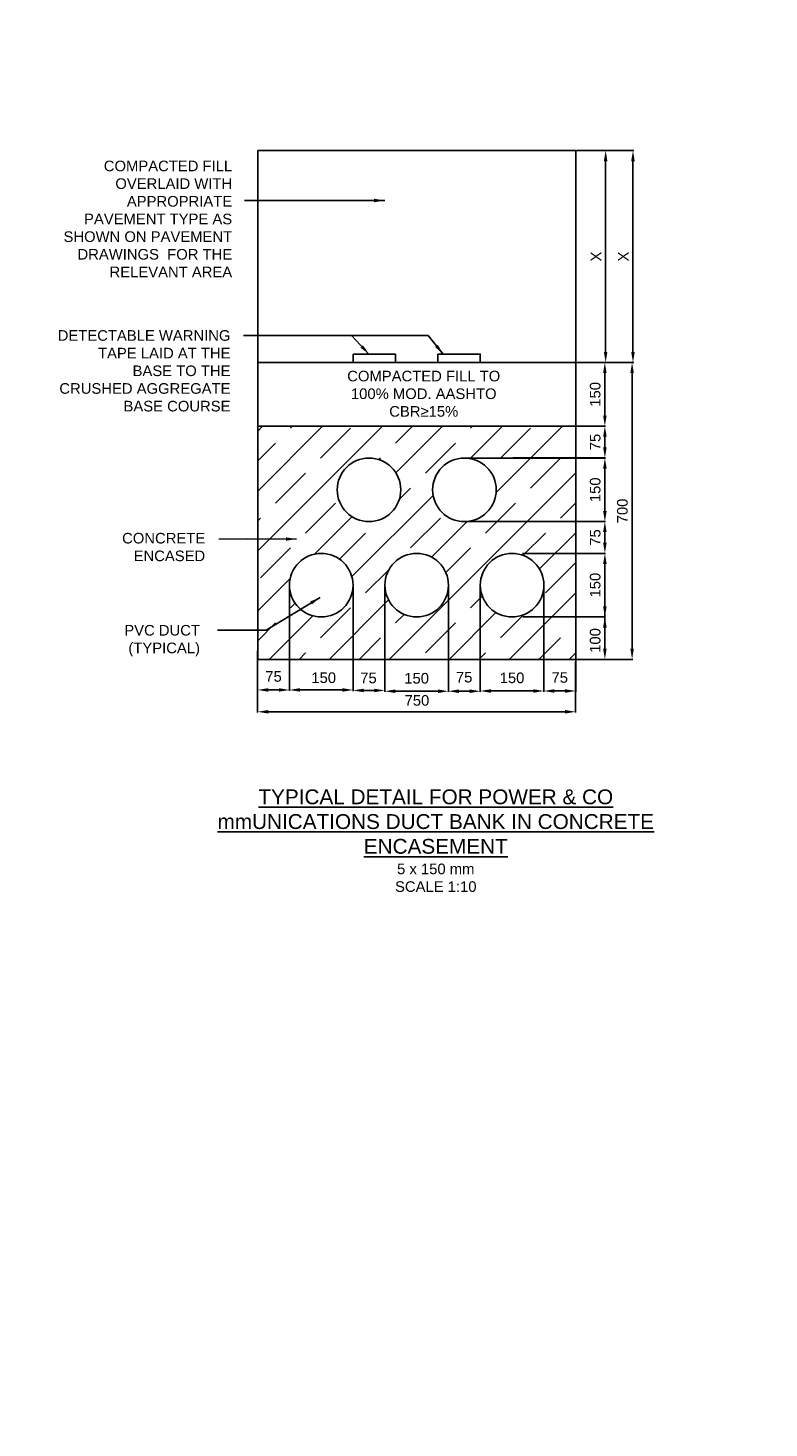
# Model space of a CAD drawing. Header units: metres. Extents: x -4024927 to 10167049, y -539908 to 13839353.
# Tile 59 of 211: x 1394869 to 1396616, y -174971 to -171669. Entities that reach past the tile are written whole.
import ezdxf

# ---------------------------------------------------------------- set-up
doc = ezdxf.new("R2010")
doc.units = ezdxf.units.M
doc.linetypes.add('CONTIUOUS', pattern=[0])
for name, color, linetype in [('B-3-E-AF09$0$e-anno-daro', 40, 'Continuous'), ('B-3-E-AF09$0$E-ANNO-T080', 2, 'Continuous'), ('B-3-E-AF09$0$e-anno-t175', 214, 'Continuous'), ('B-3-E-AF09$0$E-DETL-DIM', 1, 'Continuous'), ('B-3-E-AF09$0$E-DETL-PATT', 10, 'Continuous'), ('B-3-E-AF09$0$EL2', 2, 'Continuous'), ('B-3-E-AF09$0$EL4', 4, 'Continuous'), ('B-3-E-AF09$0$EL7', 7, 'Continuous'), ('EL-AGLI-EQUP-PAPI-N-RefEdit0', 1, 'CONTIUOUS')]:
    doc.layers.add(name, color=color, linetype=linetype)
doc.styles.add('Arial', font='arial.ttf')
doc.styles.add('B-3-E-AF09$0$E175', font='verdana.ttf', dxfattribs={"height": 400.001})
doc.styles.add('B-3-E-AF09$0$L100', font='arial.ttf')
doc.dimstyles.new('B-3-E-AF09$0$E-DETAIL', dxfattribs={"dimtxt": 200, "dimasz": 175, "dimexe": 0.18, "dimexo": 0.5, "dimgap": 50, "dimtad": 1, "dimdec": 0, "dimlfac": 0.1, "dimzin": 0, "dimdsep": 46, "dimtxsty": 'B-3-E-AF09$0$L100', "dimcen": 0, "dimadec": 0, "dimazin": 0, "dimtfac": 1, "dimtdec": 0, "dimtofl": 0, "dimtmove": 2, "dimatfit": 3, "dimfxl": 1, "dimtolj": 1, "dimtzin": 0, "dimarcsym": 0})

# ---------------------------------------------------------------- blocks, each defined once
blk = doc.blocks.new('*D966')
at = {"layer": 'B-3-E-AF09$0$E-DETL-DIM', "color": 2, "linetype": 'Continuous', "lineweight": -2, "transparency": 16777216}
for p, q in [((1396165.3, -172457.8), (1396231, -172457.8)), ((1396229.2, -172582.8), (1396229.2, -172482.8)), ((1396160.3, -172607.8), (1396231, -172607.8))]:
    blk.add_line(p, q, dxfattribs=at)
at = {"layer": 'B-3-E-AF09$0$E-DETL-DIM', "color": 2, "linetype": 'Continuous', "transparency": 16777216}
for points in [[(1396225, -172482.8), (1396233.4, -172482.8), (1396229.2, -172457.8)], [(1396225, -172582.8), (1396233.4, -172582.8), (1396229.2, -172607.8)]]:
    blk.add_solid(points, dxfattribs=at)
at = {"layer": 'Defpoints', "color": 0, "linetype": 'Continuous', "transparency": 16777216}
for p in [(1396160.3, -172457.8), (1396229.2, -172457.8), (1396155.3, -172607.8, 132.2)]:
    blk.add_point(p, dxfattribs=at)
at = {"layer": 'B-3-E-AF09$0$E-DETL-DIM', "color": 2, "linetype": 'Continuous', "transparency": 16777216, "insert": (1396206.4, -172532.8), "char_height": 25, "attachment_point": 5, "rotation": 90, "style": 'Arial'}
blk.add_mtext('\\A1;150', dxfattribs=at)
blk = doc.blocks.new('*D967')
at = {"layer": 'B-3-E-AF09$0$E-DETL-DIM', "color": 2, "linetype": 'Continuous', "lineweight": -2, "transparency": 16777216}
for p, q in [((1395485.3, -172987.9), (1395485.3, -173231.9)), ((1395410.3, -173137.9), (1395410.3, -173231.9)), ((1395460.3, -173230.1), (1395435.3, -173230.1))]:
    blk.add_line(p, q, dxfattribs=at)
at = {"layer": 'B-3-E-AF09$0$E-DETL-DIM', "color": 2, "linetype": 'Continuous', "transparency": 16777216}
for points in [[(1395435.3, -173225.9), (1395435.3, -173234.2), (1395410.3, -173230.1)], [(1395460.3, -173225.9), (1395460.3, -173234.2), (1395485.3, -173230.1)]]:
    blk.add_solid(points, dxfattribs=at)
at = {"layer": 'Defpoints', "color": 0, "linetype": 'Continuous', "transparency": 16777216}
for p in [(1395485.3, -172982.9), (1395410.3, -173132.9), (1395410.3, -173230.1)]:
    blk.add_point(p, dxfattribs=at)
at = {"layer": 'B-3-E-AF09$0$E-DETL-DIM', "color": 2, "linetype": 'Continuous', "transparency": 16777216, "insert": (1395447.8, -173198.4), "char_height": 25, "attachment_point": 5, "style": 'Arial'}
blk.add_mtext('\\A1;75', dxfattribs=at)
blk = doc.blocks.new('*D968')
at = {"layer": 'B-3-E-AF09$0$E-DETL-DIM', "color": 2, "linetype": 'Continuous', "lineweight": -2, "transparency": 16777216}
for p, q in [((1395710.3, -172987.9), (1395710.3, -173234.9)), ((1395860.3, -172987.9), (1395860.3, -173234.9)), ((1395835.3, -173233.1), (1395735.3, -173233.1))]:
    blk.add_line(p, q, dxfattribs=at)
at = {"layer": 'B-3-E-AF09$0$E-DETL-DIM', "color": 2, "linetype": 'Continuous', "transparency": 16777216}
for points in [[(1395735.3, -173228.9), (1395735.3, -173237.3), (1395710.3, -173233.1)], [(1395835.3, -173228.9), (1395835.3, -173237.3), (1395860.3, -173233.1)]]:
    blk.add_solid(points, dxfattribs=at)
at = {"layer": 'Defpoints', "color": 0, "linetype": 'Continuous', "transparency": 16777216}
for p in [(1395710.3, -172982.9, 132.2), (1395860.3, -172982.9, 132.2), (1395710.3, -173233.1)]:
    blk.add_point(p, dxfattribs=at)
at = {"layer": 'B-3-E-AF09$0$E-DETL-DIM', "color": 2, "linetype": 'Continuous', "transparency": 16777216, "insert": (1395785.3, -173202.7), "char_height": 25, "attachment_point": 5, "style": 'Arial'}
blk.add_mtext('\\A1;150', dxfattribs=at)
blk = doc.blocks.new('*D969')
at = {"layer": 'B-3-E-AF09$0$E-DETL-DIM', "color": 2, "linetype": 'Continuous', "lineweight": -2, "transparency": 16777216}
for p, q in [((1395860.3, -172987.9), (1395860.3, -173234.9)), ((1395935.3, -172987.9), (1395935.3, -173234.9)), ((1395910.3, -173233.1), (1395885.3, -173233.1))]:
    blk.add_line(p, q, dxfattribs=at)
at = {"layer": 'B-3-E-AF09$0$E-DETL-DIM', "color": 2, "linetype": 'Continuous', "transparency": 16777216}
for points in [[(1395885.3, -173228.9), (1395885.3, -173237.3), (1395860.3, -173233.1)], [(1395910.3, -173228.9), (1395910.3, -173237.3), (1395935.3, -173233.1)]]:
    blk.add_solid(points, dxfattribs=at)
at = {"layer": 'Defpoints', "color": 0, "linetype": 'Continuous', "transparency": 16777216}
for p in [(1395860.3, -172982.9, 132.2), (1395935.3, -172982.9, 264.4), (1395860.3, -173233.1)]:
    blk.add_point(p, dxfattribs=at)
at = {"layer": 'B-3-E-AF09$0$E-DETL-DIM', "color": 2, "linetype": 'Continuous', "transparency": 16777216, "insert": (1395897.3, -173200.2), "char_height": 25, "attachment_point": 5, "style": 'Arial'}
blk.add_mtext('\\A1;75', dxfattribs=at)
blk = doc.blocks.new('*D970')
at = {"layer": 'B-3-E-AF09$0$E-DETL-DIM', "color": 2, "linetype": 'Continuous', "lineweight": -2, "transparency": 16777216}
for p, q in [((1396035.4, -172907.9), (1396231, -172907.9)), ((1396229.2, -172932.9), (1396229.2, -173032.9)), ((1396035.4, -173057.9), (1396231, -173057.9))]:
    blk.add_line(p, q, dxfattribs=at)
at = {"layer": 'B-3-E-AF09$0$E-DETL-DIM', "color": 2, "linetype": 'Continuous', "transparency": 16777216}
for points in [[(1396225, -172932.9), (1396233.4, -172932.9), (1396229.2, -172907.9)], [(1396225, -173032.9), (1396233.4, -173032.9), (1396229.2, -173057.9)]]:
    blk.add_solid(points, dxfattribs=at)
at = {"layer": 'Defpoints', "color": 0, "linetype": 'Continuous', "transparency": 16777216}
for p in [(1396030.4, -172907.9), (1396030.4, -173057.9), (1396229.2, -173057.9)]:
    blk.add_point(p, dxfattribs=at)
at = {"layer": 'B-3-E-AF09$0$E-DETL-DIM', "color": 2, "linetype": 'Continuous', "transparency": 16777216, "insert": (1396206.4, -172982.9), "char_height": 25, "attachment_point": 5, "rotation": 90, "style": 'Arial'}
blk.add_mtext('\\A1;150', dxfattribs=at)
blk = doc.blocks.new('*D971')
at = {"layer": 'B-3-E-AF09$0$E-DETL-DIM', "color": 2, "linetype": 'Continuous', "lineweight": -2, "transparency": 16777216}
for p, q in [((1396160.4, -172832.9), (1396231, -172832.9)), ((1396229.2, -172882.9), (1396229.2, -172857.9)), ((1396035.3, -172907.9), (1396231, -172907.9))]:
    blk.add_line(p, q, dxfattribs=at)
at = {"layer": 'B-3-E-AF09$0$E-DETL-DIM', "color": 2, "linetype": 'Continuous', "transparency": 16777216}
for points in [[(1396225, -172857.9), (1396233.4, -172857.9), (1396229.2, -172832.9)], [(1396225, -172882.9), (1396233.4, -172882.9), (1396229.2, -172907.9)]]:
    blk.add_solid(points, dxfattribs=at)
at = {"layer": 'Defpoints', "color": 0, "linetype": 'Continuous', "transparency": 16777216}
for p in [(1396155.4, -172832.9), (1396229.2, -172832.9), (1396030.3, -172907.9, 132.2)]:
    blk.add_point(p, dxfattribs=at)
at = {"layer": 'B-3-E-AF09$0$E-DETL-DIM', "color": 2, "linetype": 'Continuous', "transparency": 16777216, "insert": (1396206.5, -172870.4), "char_height": 25, "attachment_point": 5, "rotation": 90, "style": 'Arial'}
blk.add_mtext('\\A1;75', dxfattribs=at)
blk = doc.blocks.new('*D972')
at = {"layer": 'B-3-E-AF09$0$E-DETL-DIM', "color": 2, "linetype": 'Continuous', "lineweight": -2, "transparency": 16777216}
for p, q in [((1395935.3, -172992.9), (1395935.3, -173234.3)), ((1396085.3, -172987.9), (1396085.3, -173234.3)), ((1396060.3, -173232.5), (1395960.3, -173232.5))]:
    blk.add_line(p, q, dxfattribs=at)
at = {"layer": 'B-3-E-AF09$0$E-DETL-DIM', "color": 2, "linetype": 'Continuous', "transparency": 16777216}
for points in [[(1395960.3, -173228.4), (1395960.3, -173236.7), (1395935.3, -173232.5)], [(1396060.3, -173228.4), (1396060.3, -173236.7), (1396085.3, -173232.5)]]:
    blk.add_solid(points, dxfattribs=at)
at = {"layer": 'Defpoints', "color": 0, "linetype": 'Continuous', "transparency": 16777216}
for p in [(1395935.3, -172987.9, -132.2), (1396085.3, -172982.9, 132.2), (1395935.3, -173232.5)]:
    blk.add_point(p, dxfattribs=at)
at = {"layer": 'B-3-E-AF09$0$E-DETL-DIM', "color": 2, "linetype": 'Continuous', "transparency": 16777216, "insert": (1396010.3, -173201.7), "char_height": 25, "attachment_point": 5, "style": 'Arial'}
blk.add_mtext('\\A1;150', dxfattribs=at)
blk = doc.blocks.new('*D973')
at = {"layer": 'B-3-E-AF09$0$E-DETL-DIM', "color": 2, "linetype": 'Continuous', "lineweight": -2, "transparency": 16777216}
for p, q in [((1396085.3, -172987.9), (1396085.3, -173234.3)), ((1396160.4, -173137.9), (1396160.4, -173234.3)), ((1396135.4, -173232.5), (1396110.3, -173232.5))]:
    blk.add_line(p, q, dxfattribs=at)
at = {"layer": 'B-3-E-AF09$0$E-DETL-DIM', "color": 2, "linetype": 'Continuous', "transparency": 16777216}
for points in [[(1396110.3, -173228.4), (1396110.3, -173236.7), (1396085.3, -173232.5)], [(1396135.4, -173228.4), (1396135.4, -173236.7), (1396160.4, -173232.5)]]:
    blk.add_solid(points, dxfattribs=at)
at = {"layer": 'Defpoints', "color": 0, "linetype": 'Continuous', "transparency": 16777216}
for p in [(1396085.3, -172982.9, 132.2), (1396160.4, -173132.9), (1396085.3, -173232.5)]:
    blk.add_point(p, dxfattribs=at)
at = {"layer": 'B-3-E-AF09$0$E-DETL-DIM', "color": 2, "linetype": 'Continuous', "transparency": 16777216, "insert": (1396122.8, -173200.9), "char_height": 25, "attachment_point": 5, "style": 'Arial'}
blk.add_mtext('\\A1;75', dxfattribs=at)
blk = doc.blocks.new('*D974')
at = {"layer": 'B-3-E-AF09$0$E-DETL-DIM', "color": 2, "linetype": 'Continuous', "lineweight": -2, "transparency": 16777216}
for p, q in [((1396232, -171957.8), (1396297.3, -171957.8)), ((1396295.5, -171982.8), (1396295.5, -172432.8)), ((1396226.4, -172457.8), (1396297.3, -172457.8))]:
    blk.add_line(p, q, dxfattribs=at)
at = {"layer": 'B-3-E-AF09$0$E-DETL-DIM', "color": 2, "linetype": 'Continuous', "transparency": 16777216}
for points in [[(1396291.3, -171982.8), (1396299.6, -171982.8), (1396295.5, -171957.8)], [(1396291.3, -172432.8), (1396299.6, -172432.8), (1396295.5, -172457.8)]]:
    blk.add_solid(points, dxfattribs=at)
at = {"layer": 'Defpoints', "color": 0, "linetype": 'Continuous', "transparency": 16777216}
for p in [(1396227, -171957.8), (1396221.4, -172457.8), (1396295.5, -172457.8)]:
    blk.add_point(p, dxfattribs=at)
at = {"layer": 'B-3-E-AF09$0$E-DETL-DIM', "color": 2, "linetype": 'Continuous', "transparency": 16777216, "insert": (1396273, -172207.8), "char_height": 25, "attachment_point": 5, "rotation": 90, "style": 'Arial'}
blk.add_mtext('\\A1;X', dxfattribs=at)
blk = doc.blocks.new('*D975')
at = {"layer": 'B-3-E-AF09$0$E-DETL-DIM', "color": 2, "linetype": 'Continuous', "lineweight": -2, "transparency": 16777216}
for p, q in [((1396162.4, -171957.8), (1396232.8, -171957.8)), ((1396231, -171982.8), (1396231, -172432.8)), ((1396162.5, -172457.8), (1396232.8, -172457.8))]:
    blk.add_line(p, q, dxfattribs=at)
at = {"layer": 'B-3-E-AF09$0$E-DETL-DIM', "color": 2, "linetype": 'Continuous', "transparency": 16777216}
for points in [[(1396226.8, -171982.8), (1396235.2, -171982.8), (1396231, -171957.8)], [(1396226.8, -172432.8), (1396235.2, -172432.8), (1396231, -172457.8)]]:
    blk.add_solid(points, dxfattribs=at)
at = {"layer": 'Defpoints', "color": 0, "linetype": 'Continuous', "transparency": 16777216}
for p in [(1396157.4, -171957.8), (1396157.5, -172457.8), (1396231, -172457.8)]:
    blk.add_point(p, dxfattribs=at)
at = {"layer": 'B-3-E-AF09$0$E-DETL-DIM', "color": 2, "linetype": 'Continuous', "transparency": 16777216, "insert": (1396208.5, -172207.8), "char_height": 25, "attachment_point": 5, "rotation": 90, "style": 'Arial'}
blk.add_mtext('\\A1;X', dxfattribs=at)
blk = doc.blocks.new('*D976')
at = {"layer": 'B-3-E-AF09$0$E-DETL-DIM', "color": 2, "linetype": 'Continuous', "lineweight": -2, "transparency": 16777216}
for p, q in [((1396165.3, -172457.8), (1396295.2, -172457.8)), ((1396293.4, -173132.9), (1396293.4, -172482.8)), ((1396165.4, -173157.9), (1396295.2, -173157.9))]:
    blk.add_line(p, q, dxfattribs=at)
at = {"layer": 'B-3-E-AF09$0$E-DETL-DIM', "color": 2, "linetype": 'Continuous', "transparency": 16777216}
for points in [[(1396289.2, -172482.8), (1396297.5, -172482.8), (1396293.4, -172457.8)], [(1396289.2, -173132.9), (1396297.5, -173132.9), (1396293.4, -173157.9)]]:
    blk.add_solid(points, dxfattribs=at)
at = {"layer": 'Defpoints', "color": 0, "linetype": 'Continuous', "transparency": 16777216}
for p in [(1396160.3, -172457.8), (1396293.4, -172457.8), (1396160.4, -173157.9)]:
    blk.add_point(p, dxfattribs=at)
at = {"layer": 'B-3-E-AF09$0$E-DETL-DIM', "color": 2, "linetype": 'Continuous', "transparency": 16777216, "insert": (1396270.6, -172807.9), "char_height": 25, "attachment_point": 5, "rotation": 90, "style": 'Arial'}
blk.add_mtext('\\A1;700', dxfattribs=at)
blk = doc.blocks.new('*D977')
at = {"layer": 'B-3-E-AF09$0$E-DETL-DIM', "color": 2, "linetype": 'Continuous', "lineweight": -2, "transparency": 16777216}
for p, q in [((1395410.3, -173162.9), (1395410.3, -173283.4)), ((1396160.3, -173162.9), (1396160.3, -173283.4)), ((1396135.3, -173281.6), (1395435.3, -173281.6))]:
    blk.add_line(p, q, dxfattribs=at)
at = {"layer": 'B-3-E-AF09$0$E-DETL-DIM', "color": 2, "linetype": 'Continuous', "transparency": 16777216}
for points in [[(1395435.3, -173277.4), (1395435.3, -173285.7), (1395410.3, -173281.6)], [(1396135.3, -173277.4), (1396135.3, -173285.7), (1396160.3, -173281.6)]]:
    blk.add_solid(points, dxfattribs=at)
at = {"layer": 'Defpoints', "color": 0, "linetype": 'Continuous', "transparency": 16777216}
for p in [(1395410.3, -173157.9, 132.2), (1396160.3, -173157.9, 132.2), (1395410.3, -173281.6)]:
    blk.add_point(p, dxfattribs=at)
at = {"layer": 'B-3-E-AF09$0$E-DETL-DIM', "color": 2, "linetype": 'Continuous', "transparency": 16777216, "insert": (1395786, -173254.9), "char_height": 25, "attachment_point": 5, "style": 'Arial'}
blk.add_mtext('\\A1;750', dxfattribs=at)
blk = doc.blocks.new('*D978')
at = {"layer": 'B-3-E-AF09$0$E-DETL-DIM', "color": 2, "linetype": 'Continuous', "lineweight": -2, "transparency": 16777216}
for p, q in [((1396035.4, -173057.9), (1396231, -173057.9)), ((1396229.2, -173082.9), (1396229.2, -173132.9)), ((1396035.4, -173157.9), (1396231, -173157.9))]:
    blk.add_line(p, q, dxfattribs=at)
at = {"layer": 'B-3-E-AF09$0$E-DETL-DIM', "color": 2, "linetype": 'Continuous', "transparency": 16777216}
for points in [[(1396225, -173082.9), (1396233.4, -173082.9), (1396229.2, -173057.9)], [(1396225, -173132.9), (1396233.4, -173132.9), (1396229.2, -173157.9)]]:
    blk.add_solid(points, dxfattribs=at)
at = {"layer": 'Defpoints', "color": 0, "linetype": 'Continuous', "transparency": 16777216}
for p in [(1396030.4, -173057.9), (1396030.4, -173157.9), (1396229.2, -173157.9)]:
    blk.add_point(p, dxfattribs=at)
at = {"layer": 'B-3-E-AF09$0$E-DETL-DIM', "color": 2, "linetype": 'Continuous', "transparency": 16777216, "insert": (1396206.4, -173113.4), "char_height": 25, "attachment_point": 5, "rotation": 90, "style": 'Arial'}
blk.add_mtext('\\A1;100', dxfattribs=at)
blk = doc.blocks.new('*D979')
at = {"layer": 'B-3-E-AF09$0$E-DETL-DIM', "color": 2, "linetype": 'Continuous', "lineweight": -2, "transparency": 16777216}
for p, q in [((1395635.3, -172992.9, 0), (1395635.3, -173231.9, 0)), ((1395485.3, -173025.4, 0), (1395485.3, -173231.9, 0)), ((1395610.3, -173230.1, 0), (1395510.3, -173230.1, 0))]:
    blk.add_line(p, q, dxfattribs=at)
at = {"layer": 'B-3-E-AF09$0$E-DETL-DIM', "color": 2, "linetype": 'Continuous', "transparency": 16777216}
for points in [[(1395510.3, -173225.9, 0), (1395510.3, -173234.2, 0), (1395485.3, -173230.1, 0)], [(1395610.3, -173225.9, 0), (1395610.3, -173234.2, 0), (1395635.3, -173230.1, 0)]]:
    blk.add_solid(points, dxfattribs=at)
at = {"layer": 'Defpoints', "color": 0, "linetype": 'Continuous', "transparency": 16777216}
for p in [(1395635.3, -172987.9, 0), (1395485.3, -173020.4, 0), (1395485.3, -173230.1, 0)]:
    blk.add_point(p, dxfattribs=at)
at = {"layer": 'B-3-E-AF09$0$E-DETL-DIM', "color": 2, "linetype": 'Continuous', "transparency": 16777216, "insert": (1395566.1, -173201.4, 0), "char_height": 25, "attachment_point": 5, "style": 'Arial'}
blk.add_mtext('\\A1;150', dxfattribs=at)
blk = doc.blocks.new('*D980')
at = {"layer": 'B-3-E-AF09$0$E-DETL-DIM', "color": 2, "linetype": 'Continuous', "lineweight": -2, "transparency": 16777216}
for p, q in [((1395635.3, -172987.9, 0), (1395635.3, -173233.1, 0)), ((1395710.3, -172987.9, 0), (1395710.3, -173233.1, 0)), ((1395685.3, -173231.3, 0), (1395660.3, -173231.3, 0))]:
    blk.add_line(p, q, dxfattribs=at)
at = {"layer": 'B-3-E-AF09$0$E-DETL-DIM', "color": 2, "linetype": 'Continuous', "transparency": 16777216}
for points in [[(1395660.3, -173227.1, 0), (1395660.3, -173235.5, 0), (1395635.3, -173231.3, 0)], [(1395685.3, -173227.1, 0), (1395685.3, -173235.5, 0), (1395710.3, -173231.3, 0)]]:
    blk.add_solid(points, dxfattribs=at)
at = {"layer": 'Defpoints', "color": 0, "linetype": 'Continuous', "transparency": 16777216}
for p in [(1395635.3, -172982.9, 132.2), (1395710.3, -172982.9), (1395635.3, -173231.3, 0)]:
    blk.add_point(p, dxfattribs=at)
at = {"layer": 'B-3-E-AF09$0$E-DETL-DIM', "color": 2, "linetype": 'Continuous', "transparency": 16777216, "insert": (1395671.7, -173201.9, 0), "char_height": 25, "attachment_point": 5, "style": 'Arial'}
blk.add_mtext('\\A1;75', dxfattribs=at)
blk = doc.blocks.new('*D981')
at = {"layer": 'B-3-E-AF09$0$E-DETL-DIM', "color": 2, "linetype": 'Continuous', "lineweight": -2, "transparency": 16777216}
for p, q in [((1395902.8, -172683), (1396231, -172683)), ((1396229.2, -172708), (1396229.2, -172808)), ((1395903, -172833), (1396231, -172833))]:
    blk.add_line(p, q, dxfattribs=at)
at = {"layer": 'B-3-E-AF09$0$E-DETL-DIM', "color": 2, "linetype": 'Continuous', "transparency": 16777216}
for points in [[(1396225, -172708), (1396233.4, -172708), (1396229.2, -172683)], [(1396225, -172808), (1396233.4, -172808), (1396229.2, -172833)]]:
    blk.add_solid(points, dxfattribs=at)
at = {"layer": 'Defpoints', "color": 0, "linetype": 'Continuous', "transparency": 16777216}
for p in [(1395897.8, -172683), (1395898, -172833), (1396229.2, -172833)]:
    blk.add_point(p, dxfattribs=at)
at = {"layer": 'B-3-E-AF09$0$E-DETL-DIM', "color": 2, "linetype": 'Continuous', "transparency": 16777216, "insert": (1396206.4, -172758), "char_height": 25, "attachment_point": 5, "rotation": 90, "style": 'Arial'}
blk.add_mtext('\\A1;150', dxfattribs=at)
blk = doc.blocks.new('*D982')
at = {"layer": 'B-3-E-AF09$0$E-DETL-DIM', "color": 2, "linetype": 'Continuous', "lineweight": -2, "transparency": 16777216}
for p, q in [((1396160.4, -172607.8), (1396231, -172607.8)), ((1396229.2, -172657.8), (1396229.2, -172632.8)), ((1396013.3, -172682.8), (1396231, -172682.8))]:
    blk.add_line(p, q, dxfattribs=at)
at = {"layer": 'B-3-E-AF09$0$E-DETL-DIM', "color": 2, "linetype": 'Continuous', "transparency": 16777216}
for points in [[(1396225, -172632.8), (1396233.4, -172632.8), (1396229.2, -172607.8)], [(1396225, -172657.8), (1396233.4, -172657.8), (1396229.2, -172682.8)]]:
    blk.add_solid(points, dxfattribs=at)
at = {"layer": 'Defpoints', "color": 0, "linetype": 'Continuous', "transparency": 16777216}
for p in [(1396155.4, -172607.8), (1396229.2, -172607.8), (1396008.3, -172682.8, 132.2)]:
    blk.add_point(p, dxfattribs=at)
at = {"layer": 'B-3-E-AF09$0$E-DETL-DIM', "color": 2, "linetype": 'Continuous', "transparency": 16777216, "insert": (1396206.5, -172645.3), "char_height": 25, "attachment_point": 5, "rotation": 90, "style": 'Arial'}
blk.add_mtext('\\A1;75', dxfattribs=at)

msp = doc.modelspace()

# ---------------------------------------------------------------- hatches: boundary and pattern name
at = {"layer": 'B-3-E-AF09$0$E-DETL-PATT', "linetype": 'Continuous'}
h = msp.add_hatch(dxfattribs=at)
h.set_pattern_fill('JIS_STN_1E', color=252, scale=100)
h.set_pattern_definition([(45, (1657223.59, -36671.2), (-70.710678, 70.710678), []), (45, (1657294.09, -36671.2), (-70.710678, 70.710678), [100, -50])])
edge = h.paths.add_edge_path(flags=16)
edge.add_arc((1395785.35, -172982.91), 75, 0, 360)
edge = h.paths.add_edge_path(flags=16)
edge.add_arc((1395560.35, -172982.91), 75, 0, 360)
edge = h.paths.add_edge_path(flags=16)
edge.add_arc((1396010.35, -172982.91), 75, 0, 360)
edge = h.paths.add_edge_path()
edge.add_arc((1395672.85, -172758.01), 75, 0, 360)
edge = h.paths.add_edge_path()
edge.add_arc((1395897.85, -172758.01), 75, 0, 360)
h.paths.add_polyline_path([(1396160.35, -172607.82), (1395410.35, -172607.82), (1395410.35, -173157.91), (1396160.35, -173157.91)])

# ---------------------------------------------------------------- linework, layer by layer
at = {"layer": 'B-3-E-AF09$0$E-DETL-DIM', "color": 2, "linetype": 'Continuous'}
msp.add_line((1396229.22, -173032.91), (1396229.22, -173082.91), dxfattribs=at)
at = {"layer": 'B-3-E-AF09$0$EL2', "color": 4, "linetype": 'Continuous'}
for p, q in [((1395410.35, -172457.82), (1396160.35, -172457.82)), ((1395410.35, -172607.82), (1396160.35, -172607.82))]:
    msp.add_line(p, q, dxfattribs=at)
msp.add_lwpolyline([(1395410.35, -171957.82), (1396160.35, -171957.82), (1396160.35, -173157.91), (1395410.35, -173157.91)], close=True, dxfattribs=at)
at = {"layer": 'B-3-E-AF09$0$EL4', "linetype": 'Continuous'}
msp.add_lwpolyline([(1395635.35, -172437.86), (1395735.35, -172437.86), (1395735.35, -172457.82), (1395635.35, -172457.82)], close=True, dxfattribs=at)
at = {"layer": 'B-3-E-AF09$0$EL4', "linetype": 'Continuous', "elevation": -132.19}
msp.add_lwpolyline([(1395835.35, -172437.86), (1395935.35, -172437.86), (1395935.35, -172457.82), (1395835.35, -172457.82)], close=True, dxfattribs=at)
at = {"layer": 'B-3-E-AF09$0$EL7', "color": 3, "linetype": 'Continuous'}
for centre in [(1395672.85, -172758.01), (1395897.85, -172758.01), (1395560.35, -172982.91, 132.19), (1395785.35, -172982.91), (1396010.35, -172982.91, 132.19)]:
    msp.add_circle(centre, 75, dxfattribs=at)
at = {"layer": 'EL-AGLI-EQUP-PAPI-N-RefEdit0'}
msp.add_arc((3071061.1, 6743365.78), 7095987.63, 260.537675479, 260.537675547, dxfattribs=at)

# ---------------------------------------------------------------- texts
at = {"layer": 'B-3-E-AF09$0$E-ANNO-T080', "color": 2, "ltscale": 0.5, "char_height": 25, "style": 'Arial'}
for s, insert, width, attachment_point in [('\\pxqr;{\\fArial|b0|i0|c0|p34;COMPACTED FILL OVERLAID WITH APPROPRIATE PAVEMENT TYPE AS SHOWN ON PAVEMENT DRAWINGS  FOR THE RELEVANT AREA}', (1394915.88, -171981.57), 434.3345, 1), ('\\pxqr;{\\fArial|b0|i0|c0|p34;DETECTABLE WARNING TAPE LAID AT THE BASE TO THE CRUSHED AGGREGATE BASE COURSE}', (1394939.49, -172381.41), 406.7558, 1), ('COMPACTED FILL TO 100% MOD. AASHTO CBR≥15%', (1395802.05, -172477.16, 132.19), 366.4204, 2), ('{\\fArial|b0|i0|c0|p34;CONCRETE ENCASED}', (1395286.64, -172859.63, -132.19), 189.3889, 3), ('\\pxqr;{\\fArial|b0|i0|c0|p34;PVC DUCT (TYPICAL)}', (1395075.34, -173076.83), 198.959, 1)]:
    msp.add_mtext(s, dxfattribs=dict(at, insert=insert, width=width, attachment_point=attachment_point))
at = {"layer": 'B-3-E-AF09$0$e-anno-t175', "color": 3, "ltscale": 0.5, "insert": (1395830.39, -173464.71, 396.56), "char_height": 35, "width": 1136.3456, "attachment_point": 2, "style": 'B-3-E-AF09$0$E175'}
msp.add_mtext('{\\fArial|b0|i0|c0|p34;\\LTYPICAL DETAIL FOR POWER & CO mmUNICATIONS DUCT BANK IN CONCRETE ENCASEMENT \\l\\P\\H0.71429x;\\C2;5 x 150 mm\\P\\C1;SCALE 1:10}', dxfattribs=at)

# ---------------------------------------------------------------- dimensions: what is measured, and where the dimension line sits
at = {"layer": 'B-3-E-AF09$0$E-DETL-DIM', "color": 2, "linetype": 'Continuous'}
for base, p1, p2, picture, middle in [((1396230.98, -172457.82), (1396157.43, -171957.82), (1396157.46, -172457.82), '*D975', (1396208.48, -172207.82)), ((1396295.46, -172457.82), (1396226.97, -171957.82), (1396221.4, -172457.82), '*D974', (1396272.96, -172207.82))]:
    dim = msp.add_linear_dim(base=base, p1=p1, p2=p2, angle=270, text='X', dimstyle='B-3-E-AF09$0$E-DETAIL', override={"dimscale": 10, "dimtxt": 2.5, "dimasz": 2.5, "dimgap": 1, "dimlfac": 1, "dimtxsty": 'Arial', "dimclrd": 2, "dimclre": 2, "dimclrt": 2}, dxfattribs=at)
    dim.commit()
    dim.dimension.update_dxf_attribs({"geometry": picture, "text_midpoint": middle})
for base, p1, p2, angle, picture, middle in [((1396229.18, -172457.82), (1396155.35, -172607.82, 132.19), (1396160.35, -172457.82), 90, '*D966', (1396206.42, -172532.82)), ((1396229.2, -172607.82), (1396008.33, -172682.82, 132.19), (1396155.4, -172607.82), 270, '*D982', (1396206.49, -172645.32)), ((1396229.2, -172833.01), (1395897.85, -172683.01), (1395897.95, -172833.01), 270, '*D981', (1396206.44, -172758.01)), ((1396229.2, -172832.91), (1396030.35, -172907.91, 132.19), (1396155.4, -172832.91), 270, '*D971', (1396206.49, -172870.41)), ((1396229.2, -173057.91), (1396030.4, -172907.91), (1396030.4, -173057.91), 270, '*D970', (1396206.44, -172982.91))]:
    dim = msp.add_linear_dim(base=base, p1=p1, p2=p2, angle=angle, dimstyle='B-3-E-AF09$0$E-DETAIL', override={"dimscale": 10, "dimtxt": 2.5, "dimasz": 2.5, "dimgap": 1, "dimlfac": 1, "dimtxsty": 'Arial', "dimclrd": 2, "dimclre": 2, "dimclrt": 2}, dxfattribs=at)
    dim.commit()
    dim.dimension.update_dxf_attribs({"geometry": picture, "text_midpoint": middle})
for base, p1, p2, angle, picture, middle in [((1396293.37, -172457.82), (1396160.4, -173157.91), (1396160.35, -172457.82), 90, '*D976', (1396270.61, -172807.86)), ((1396229.2, -173157.91), (1396030.4, -173057.91), (1396030.4, -173157.91), 270, '*D978', (1396206.44, -173113.39))]:
    dim = msp.add_linear_dim(base=base, p1=p1, p2=p2, angle=angle, dimstyle='B-3-E-AF09$0$E-DETAIL', override={"dimscale": 10, "dimtxt": 2.5, "dimasz": 2.5, "dimgap": 1, "dimlfac": 1, "dimtxsty": 'Arial', "dimclrd": 2, "dimclre": 2, "dimclrt": 2}, dxfattribs=at)
    dim.commit()
    dim.dimension.update_dxf_attribs({"geometry": picture, "text_midpoint": middle, "dimtype": 160})
for base, p1, p2, picture, middle in [((1395410.35, -173230.06, 132.19), (1395485.35, -172982.91, 132.19), (1395410.35, -173132.91, 132.19), '*D967', (1395447.85, -173198.37, 132.19)), ((1395485.35, -173230.06, 0), (1395635.35, -172987.91, 0), (1395485.35, -173020.41, 0), '*D979', (1395566.06, -173201.35, 0)), ((1395635.35, -173231.3, 0), (1395710.35, -172982.91), (1395635.35, -172982.91, 132.19), '*D980', (1395671.69, -173201.87, 0)), ((1395710.35, -173233.1, -132.19), (1395860.35, -172982.91), (1395710.35, -172982.91), '*D968', (1395785.35, -173202.69, -132.19)), ((1395860.35, -173233.1, -132.19), (1395935.35, -172982.91, 132.19), (1395860.35, -172982.91), '*D969', (1395897.25, -173200.2, -132.19)), ((1395935.35, -173232.54), (1396085.35, -172982.91, 132.19), (1395935.35, -172987.91, -132.19), '*D972', (1396010.35, -173201.7)), ((1396085.35, -173232.54), (1396160.4, -173132.91), (1396085.35, -172982.91, 132.19), '*D973', (1396122.85, -173200.92)), ((1395410.35, -173281.57, -132.19), (1396160.35, -173157.91), (1395410.35, -173157.91), '*D977', (1395785.96, -173254.9, -132.19))]:
    dim = msp.add_linear_dim(base=base, p1=p1, p2=p2, dimstyle='B-3-E-AF09$0$E-DETAIL', override={"dimscale": 10, "dimtxt": 2.5, "dimasz": 2.5, "dimgap": 1, "dimlfac": 1, "dimtxsty": 'Arial', "dimclrd": 2, "dimclre": 2, "dimclrt": 2}, dxfattribs=at)
    dim.commit()
    dim.dimension.update_dxf_attribs({"geometry": picture, "text_midpoint": middle, "dimtype": 160})

# ---------------------------------------------------------------- leaders
at = {"layer": 'B-3-E-AF09$0$e-anno-daro', "color": 2, "linetype": 'Continuous'}
for points in [[(1395709.94, -172075.55), (1395610.71, -172075.55), (1395379.42, -172075.54)], [(1395672.85, -172437.86, 132.19), (1395631.51, -172394.37, 132.19), (1395376.55, -172394.37, 132.19)], [(1395847.85, -172437.86), (1395812.22, -172394.37), (1395376.55, -172394.37)], [(1395501.84, -172874.21, 0), (1395385.94, -172873.93, 0), (1395319.12, -172874.48, 0)], [(1395557.72, -173011.94, 132.19), (1395430.2, -173089.06, 132.19), (1395315.45, -173089.06, 132.19)]]:
    msp.add_leader(points, dimstyle='B-3-E-AF09$0$E-DETAIL', override={"dimscale": 10, "dimasz": 2.5}, dxfattribs=at)

doc.saveas('drawing.dxf')
